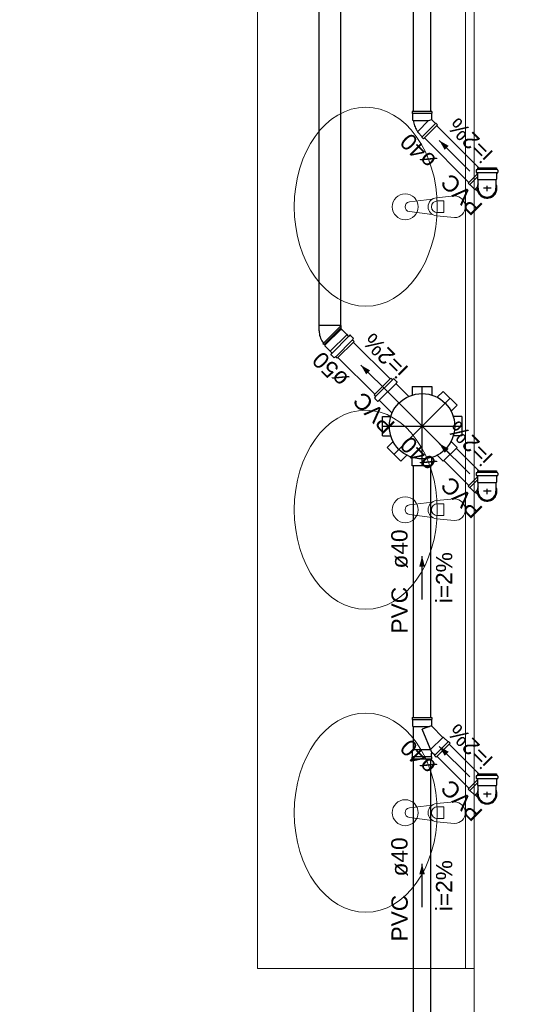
# Model space of a CAD drawing. Header units: millimetres. Extents: x -27714 to -5776, y 5810 to 9208.
# Tile 30 of 256: x -25609.32 to -25604.6, y 7019.57 to 7028.67. Entities that reach past the tile are written whole.
import ezdxf

# ---------------------------------------------------------------- set-up
doc = ezdxf.new("R2010")
doc.units = ezdxf.units.MM
doc.linetypes.add('DASHDOT', pattern=[2.54, 1.27, -0.635, 0, -0.635])
for name, color, linetype in [('HIDRO', 5, 'Continuous'), ('Simbolos', 5, 'Continuous'), ('Simbolos_int', 2, 'Continuous'), ('TEXTO', 7, 'Continuous'), ('TEXTO @ 100', 7, 'Continuous'), ('TEXTO @ 200', 7, 'Continuous'), ('TEXTO @ 25', 7, 'Continuous'), ('TQ-Sentido conduto', 9, 'Continuous')]:
    doc.layers.add(name, color=color, linetype=linetype)
doc.layers.add('TQ-Condutos', color=3, linetype='Continuous', lineweight=30)
doc.layers.add('TQ-Textos conduto', color=7, linetype='Continuous', lineweight=25)
doc.styles.add('Arial', font='arial.ttf')

# ---------------------------------------------------------------- blocks, each defined once
blk = doc.blocks.new('SIMBOLO NOMENCLATURA')
at = {"linetype": 'Continuous'}
blk.add_circle((-30, 0), 30, dxfattribs=at)
blk = doc.blocks.new('*U147')
at = {"layer": 'TEXTO @ 100', "linetype": 'Continuous', "xscale": 20, "yscale": 20, "zscale": 20}
blk.add_blockref('SIMBOLO NOMENCLATURA', (-25314.2283, 7009.9176), dxfattribs=at)
at = {"layer": 'TEXTO @ 200', "linetype": 'Continuous', "xscale": 40, "yscale": 40, "zscale": 40}
blk.add_blockref('SIMBOLO NOMENCLATURA', (-25314.2283, 7009.9176), dxfattribs=at)
at = {"layer": 'TEXTO @ 25', "linetype": 'Continuous', "xscale": 5, "yscale": 5, "zscale": 5}
blk.add_blockref('SIMBOLO NOMENCLATURA', (-25314.2283, 7009.9176), dxfattribs=at)
blk = doc.blocks.new('*U151')
at = {"layer": 'TEXTO @ 100', "linetype": 'Continuous', "xscale": 20, "yscale": 20, "zscale": 20}
blk.add_blockref('SIMBOLO NOMENCLATURA', (-25312.5642, 7079.2502), dxfattribs=at)
at = {"layer": 'TEXTO @ 200', "linetype": 'Continuous', "xscale": 40, "yscale": 40, "zscale": 40}
blk.add_blockref('SIMBOLO NOMENCLATURA', (-25312.5642, 7079.2502), dxfattribs=at)
at = {"layer": 'TEXTO @ 25', "linetype": 'Continuous', "xscale": 5, "yscale": 5, "zscale": 5}
blk.add_blockref('SIMBOLO NOMENCLATURA', (-25312.5642, 7079.2502), dxfattribs=at)
blk = doc.blocks.new('*U155')
at = {"layer": 'TEXTO @ 200', "linetype": 'Continuous', "xscale": 40, "yscale": 40, "zscale": 40}
blk.add_blockref('SIMBOLO NOMENCLATURA', (-23654.5269, 7584.9791), dxfattribs=at)
blk = doc.blocks.new('*U159')
at = {"layer": 'TEXTO @ 200', "linetype": 'Continuous', "xscale": 40, "yscale": 40, "zscale": 40}
blk.add_blockref('SIMBOLO NOMENCLATURA', (-23783.0676, 7189.4887), dxfattribs=at)

msp = doc.modelspace()

# ---------------------------------------------------------------- hatches: boundary and pattern name
at = {"layer": 'TQ-Sentido conduto', "linetype": 'Continuous'}
for points in [[(-25605.4511, 7027.5568), (-25605.4011, 7027.4702), (-25605.3645, 7027.5068)], [(-25606.1754, 7025.481), (-25606.1254, 7025.3944), (-25606.0888, 7025.431)], [(-25605.4511, 7024.7568), (-25605.4011, 7024.6702), (-25605.3645, 7024.7068)], [(-25605.6097, 7023.7153), (-25605.6356, 7023.6188), (-25605.5838, 7023.6188)], [(-25605.4511, 7021.9568), (-25605.4011, 7021.8702), (-25605.3645, 7021.9068)], [(-25605.6097, 7020.8696), (-25605.6356, 7020.773), (-25605.5838, 7020.773)]]:
    msp.add_hatch(color=256, dxfattribs=at).paths.add_polyline_path(points)

# ---------------------------------------------------------------- linework, layer by layer
at = {"color": 7, "linetype": 'Continuous', "lineweight": 0}
for p, q in [((-25607.1297, 7019.9038), (-25607.1297, 7034.3438)), ((-25605.2097, 7019.9038), (-25605.2097, 7034.3438)), ((-25605.1297, 7019.9038), (-25605.1297, 7034.3438)), ((-25607.1297, 7019.9038), (-25605.1297, 7019.9038))]:
    msp.add_line(p, q, dxfattribs=at)
at = {"color": 83, "linetype": 'Continuous', "lineweight": 0}
msp.add_lwpolyline([(-25618.0297, 7034.3438), (-25618.0297, 7013.5438), (-25605.1297, 7013.5438), (-25605.1297, 7034.3438)], close=True, dxfattribs=at)
at = {"color": 7, "linetype": 'Continuous', "lineweight": 0}
msp.add_lwpolyline([(-25605.1297, 7034.3038), (-25605.1297, 7013.5438)], dxfattribs=at)
msp.add_arc((-25612.0297, 7031.2235), 3.2, 270, 0, dxfattribs=at)
at = {"layer": 'HIDRO', "linetype": 'Continuous', "lineweight": 0}
for p, q in [((-25605.7273, 7026.9882), (-25605.5156, 7027.0147)), ((-25605.4775, 7027.0278), (-25605.3097, 7027.0438)), ((-25605.4093, 7026.9982), (-25605.4688, 7026.9982)), ((-25605.4093, 7026.8894), (-25605.4093, 7026.9982)), ((-25605.5156, 7026.8729), (-25605.7273, 7026.8994)), ((-25605.4688, 7026.8894), (-25605.4093, 7026.8894)), ((-25605.3097, 7026.8438), (-25605.4775, 7026.8598)), ((-25605.4775, 7024.2278), (-25605.3097, 7024.2438)), ((-25605.7273, 7024.1882), (-25605.5156, 7024.2147)), ((-25605.4093, 7024.1982), (-25605.4688, 7024.1982)), ((-25605.4093, 7024.0894), (-25605.4093, 7024.1982)), ((-25605.5156, 7024.0729), (-25605.7273, 7024.0994)), ((-25605.3097, 7024.0438), (-25605.4775, 7024.0598)), ((-25605.4688, 7024.0894), (-25605.4093, 7024.0894)), ((-25605.7273, 7021.3882), (-25605.5156, 7021.4147)), ((-25605.4775, 7021.4278), (-25605.3097, 7021.4438)), ((-25605.4093, 7021.3982), (-25605.4688, 7021.3982)), ((-25605.4093, 7021.2894), (-25605.4093, 7021.3982)), ((-25605.5156, 7021.2729), (-25605.7273, 7021.2994)), ((-25605.3097, 7021.2438), (-25605.4775, 7021.2598)), ((-25605.4688, 7021.2894), (-25605.4093, 7021.2894))]:
    msp.add_line(p, q, dxfattribs=at)
for centre in [(-25605.7653, 7026.9438), (-25605.7653, 7024.1438), (-25605.7653, 7021.3438)]:
    msp.add_circle(centre, 0.12, dxfattribs=at)
for centre, radius, start, end in [((-25605.7217, 7026.9438), 0.0447, 97.13892, 262.86108), ((-25605.4699, 7026.9438), 0.0843, 95.16961, 264.83037), ((-25605.4688, 7026.9438), 0.0544, 90, 270), ((-25605.3097, 7026.9438), 0.1, 270, 90), ((-25605.3097, 7024.1438), 0.1, 270, 90), ((-25605.7217, 7024.1438), 0.0447, 97.13892, 262.86108), ((-25605.4699, 7024.1438), 0.0843, 95.16961, 264.83037), ((-25605.4688, 7024.1438), 0.0544, 90, 270), ((-25605.4699, 7021.3438), 0.0843, 95.16961, 264.83037), ((-25605.3097, 7021.3438), 0.1, 270, 90), ((-25605.7217, 7021.3438), 0.0447, 97.13892, 262.86108), ((-25605.4688, 7021.3438), 0.0544, 90, 270)]:
    msp.add_arc(centre, radius, start, end, dxfattribs=at)
for centre in [(-25606.1297, 7026.9438), (-25606.1297, 7024.1438), (-25606.1297, 7021.3438)]:
    msp.add_ellipse(centre, major_axis=(0, -0.92), ratio=0.717391, dxfattribs=at)
at = {"layer": 'Simbolos'}
for p, q in [((-25605.5185, 7027.8254), (-25605.7009, 7027.8254)), ((-25605.7009, 7027.8254), (-25605.7009, 7027.8094)), ((-25605.7009, 7027.8094), (-25605.6969, 7027.8054)), ((-25605.6969, 7027.8054), (-25605.6969, 7027.7454)), ((-25605.5185, 7027.8094), (-25605.5225, 7027.8054)), ((-25605.5225, 7027.8054), (-25605.5225, 7027.7515)), ((-25605.5185, 7027.8254), (-25605.5185, 7027.8094)), ((-25605.6969, 7027.7454), (-25605.6921, 7027.7406)), ((-25605.4674, 7027.7021), (-25605.5964, 7027.5731)), ((-25605.4844, 7027.7134), (-25605.5225, 7027.7515)), ((-25605.4788, 7027.7134), (-25605.4844, 7027.7134)), ((-25605.4674, 7027.7021), (-25605.4788, 7027.7134)), ((-25605.6502, 7027.6325), (-25605.6502, 7027.6393)), ((-25605.6077, 7027.5901), (-25605.6502, 7027.6325)), ((-25605.6077, 7027.5844), (-25605.6077, 7027.5901)), ((-25605.5964, 7027.5731), (-25605.6077, 7027.5844)), ((-25605.1845, 7027.1612), (-25605.0979, 7027.2478)), ((-25605.1099, 7027.2816), (-25605.1099, 7027.2625)), ((-25605.1069, 7027.2855), (-25605.1009, 7027.2872)), ((-25605.1063, 7027.2586), (-25605.1015, 7027.2581)), ((-25605.0979, 7027.3034), (-25604.9215, 7027.3034)), ((-25605.0979, 7027.3034), (-25605.0979, 7027.291)), ((-25605.0979, 7027.2541), (-25605.0979, 7027.1974)), ((-25604.9215, 7027.3034), (-25604.9215, 7027.291)), ((-25604.9215, 7027.2541), (-25604.9215, 7027.1974)), ((-25604.9125, 7027.2855), (-25604.9185, 7027.2872)), ((-25604.9131, 7027.2586), (-25604.9179, 7027.2581)), ((-25604.9095, 7027.2816), (-25604.9095, 7027.2625)), ((-25605.1845, 7027.1612), (-25605.1732, 7027.1499)), ((-25605.1732, 7027.1499), (-25605.1675, 7027.1499)), ((-25605.1675, 7027.1499), (-25605.1251, 7027.1075)), ((-25605.0979, 7027.1974), (-25605.0921, 7027.1916)), ((-25605.0921, 7027.1544), (-25605.0921, 7027.1916)), ((-25605.0921, 7027.1154), (-25605.0921, 7027.1544)), ((-25604.9215, 7027.1974), (-25604.9273, 7027.1916)), ((-25604.9273, 7027.1544), (-25604.9273, 7027.1916)), ((-25604.9273, 7027.1154), (-25604.9273, 7027.1544)), ((-25605.1251, 7027.1075), (-25605.1182, 7027.1075)), ((-25605.0956, 7027.0848), (-25605.1182, 7027.1075)), ((-25606.5596, 7025.7965), (-25606.5596, 7025.8463)), ((-25606.3568, 7025.814), (-25606.3568, 7025.8463)), ((-25606.3508, 7025.81), (-25606.3528, 7025.81)), ((-25606.3032, 7025.7625), (-25606.3508, 7025.81)), ((-25606.3925, 7025.5434), (-25606.2378, 7025.6982)), ((-25606.3021, 7025.7625), (-25606.3032, 7025.7625)), ((-25606.2889, 7025.7493), (-25606.3021, 7025.7625)), ((-25606.2754, 7025.7558), (-25606.2835, 7025.749)), ((-25606.2452, 7025.7308), (-25606.27, 7025.7555)), ((-25606.2445, 7025.7259), (-25606.2507, 7025.7153)), ((-25606.2378, 7025.6982), (-25606.2501, 7025.7105)), ((-25606.5207, 7025.683), (-25606.5246, 7025.6784)), ((-25606.5163, 7025.6701), (-25606.5246, 7025.6784)), ((-25606.5117, 7025.674), (-25606.5163, 7025.6701)), ((-25606.5043, 7025.6666), (-25606.5117, 7025.674)), ((-25606.5043, 7025.6564), (-25606.5043, 7025.6666)), ((-25606.4568, 7025.6089), (-25606.5043, 7025.6564)), ((-25606.4568, 7025.6078), (-25606.4568, 7025.6089)), ((-25606.4436, 7025.5945), (-25606.4568, 7025.6078)), ((-25606.4501, 7025.5811), (-25606.4433, 7025.5891)), ((-25606.4251, 7025.5509), (-25606.4499, 7025.5757)), ((-25606.4203, 7025.5502), (-25606.4096, 7025.5564)), ((-25606.3925, 7025.5434), (-25606.4048, 7025.5557)), ((-25606.0533, 7025.2043), (-25605.8986, 7025.359)), ((-25605.8986, 7025.359), (-25605.8863, 7025.3467)), ((-25605.8709, 7025.3522), (-25605.8815, 7025.3461)), ((-25605.866, 7025.3516), (-25605.8412, 7025.3268)), ((-25605.841, 7025.3214), (-25605.8478, 7025.3133)), ((-25605.8475, 7025.3079), (-25605.7314, 7025.1918)), ((-25605.6997, 7025.2814), (-25605.6997, 7025.2037)), ((-25605.6997, 7025.2814), (-25605.5197, 7025.2814)), ((-25605.5197, 7025.2814), (-25605.5197, 7025.2037)), ((-25605.4145, 7025.2378), (-25605.4695, 7025.1829)), ((-25605.4145, 7025.2378), (-25605.2873, 7025.1105)), ((-25606.0533, 7025.2043), (-25606.041, 7025.192)), ((-25606.0466, 7025.1765), (-25606.0404, 7025.1872)), ((-25606.0459, 7025.1717), (-25606.0211, 7025.1469)), ((-25606.0157, 7025.1467), (-25606.0076, 7025.1535)), ((-25606.0022, 7025.1532), (-25605.8861, 7025.0371)), ((-25605.2873, 7025.1105), (-25605.3422, 7025.0556)), ((-25605.9757, 7025.0054), (-25605.898, 7025.0054)), ((-25605.9757, 7024.8254), (-25605.9757, 7025.0054)), ((-25605.2437, 7025.0054), (-25605.3214, 7025.0054)), ((-25605.2437, 7025.0054), (-25605.2437, 7024.8254)), ((-25605.9757, 7024.8254), (-25605.898, 7024.8254)), ((-25605.2437, 7024.8254), (-25605.3214, 7024.8254)), ((-25605.9321, 7024.7202), (-25605.8772, 7024.7752)), ((-25605.8049, 7024.5929), (-25605.9321, 7024.7202)), ((-25605.2873, 7024.7202), (-25605.4145, 7024.5929)), ((-25605.2873, 7024.7202), (-25605.3422, 7024.7752)), ((-25605.8049, 7024.5929), (-25605.7499, 7024.6479)), ((-25605.6997, 7024.5494), (-25605.6997, 7024.6271)), ((-25605.5197, 7024.5494), (-25605.5197, 7024.6271)), ((-25605.4145, 7024.5929), (-25605.4695, 7024.6479)), ((-25605.5197, 7024.5494), (-25605.6997, 7024.5494)), ((-25605.1845, 7024.3612), (-25605.0979, 7024.4478)), ((-25605.1099, 7024.4816), (-25605.1099, 7024.4625)), ((-25605.1069, 7024.4855), (-25605.1009, 7024.4872)), ((-25605.1063, 7024.4586), (-25605.1015, 7024.4581)), ((-25605.0979, 7024.5034), (-25604.9215, 7024.5034)), ((-25605.0979, 7024.5034), (-25605.0979, 7024.491)), ((-25605.0979, 7024.4541), (-25605.0979, 7024.3974)), ((-25604.9215, 7024.5034), (-25604.9215, 7024.491)), ((-25604.9215, 7024.4541), (-25604.9215, 7024.3974)), ((-25604.9125, 7024.4855), (-25604.9185, 7024.4872)), ((-25604.9131, 7024.4586), (-25604.9179, 7024.4581)), ((-25604.9095, 7024.4816), (-25604.9095, 7024.4625)), ((-25605.1845, 7024.3612), (-25605.1732, 7024.3499)), ((-25605.1732, 7024.3499), (-25605.1675, 7024.3499)), ((-25605.1675, 7024.3499), (-25605.1251, 7024.3075)), ((-25605.0979, 7024.3974), (-25605.0921, 7024.3916)), ((-25605.0921, 7024.3544), (-25605.0921, 7024.3916)), ((-25605.0921, 7024.3154), (-25605.0921, 7024.3544)), ((-25604.9215, 7024.3974), (-25604.9273, 7024.3916)), ((-25604.9273, 7024.3544), (-25604.9273, 7024.3916)), ((-25604.9273, 7024.3154), (-25604.9273, 7024.3544)), ((-25605.1251, 7024.3075), (-25605.1182, 7024.3075)), ((-25605.0956, 7024.2848), (-25605.1182, 7024.3075)), ((-25605.7009, 7022.2238), (-25605.5185, 7022.2238)), ((-25605.7009, 7022.2238), (-25605.7009, 7022.2078)), ((-25605.7009, 7022.2078), (-25605.6969, 7022.2038)), ((-25605.6969, 7022.2038), (-25605.6969, 7022.1438)), ((-25605.6969, 7022.1438), (-25605.6921, 7022.139)), ((-25605.5185, 7022.2078), (-25605.5225, 7022.2038)), ((-25605.5225, 7022.2038), (-25605.5225, 7022.148)), ((-25605.418, 7022.0402), (-25605.5201, 7022.1424)), ((-25605.5185, 7022.2238), (-25605.5185, 7022.2078)), ((-25605.6921, 7022.139), (-25605.6921, 7021.9266)), ((-25605.3518, 7021.9864), (-25605.4807, 7021.8575)), ((-25605.4112, 7022.0402), (-25605.418, 7022.0402)), ((-25605.3687, 7021.9977), (-25605.4112, 7022.0402)), ((-25605.3631, 7021.9977), (-25605.3687, 7021.9977)), ((-25605.3518, 7021.9864), (-25605.3631, 7021.9977)), ((-25605.6969, 7021.9218), (-25605.6921, 7021.9266)), ((-25605.6969, 7021.8618), (-25605.6969, 7021.9218)), ((-25605.5225, 7021.8618), (-25605.5225, 7021.8952)), ((-25605.4921, 7021.8744), (-25605.5157, 7021.898)), ((-25605.4921, 7021.8688), (-25605.4921, 7021.8744)), ((-25605.7009, 7021.8578), (-25605.6969, 7021.8618)), ((-25605.7009, 7021.8418), (-25605.7009, 7021.8578)), ((-25605.7009, 7021.8418), (-25605.5185, 7021.8418)), ((-25605.5185, 7021.8578), (-25605.5225, 7021.8618)), ((-25605.5185, 7021.8418), (-25605.5185, 7021.8578)), ((-25605.4807, 7021.8575), (-25605.4921, 7021.8688)), ((-25605.0979, 7021.7034), (-25604.9215, 7021.7034)), ((-25605.0979, 7021.7034), (-25605.0979, 7021.691)), ((-25604.9215, 7021.7034), (-25604.9215, 7021.691)), ((-25605.1845, 7021.5612), (-25605.0979, 7021.6478)), ((-25605.1099, 7021.6816), (-25605.1099, 7021.6625)), ((-25605.1069, 7021.6855), (-25605.1009, 7021.6872)), ((-25605.1063, 7021.6586), (-25605.1015, 7021.6581)), ((-25605.0979, 7021.6541), (-25605.0979, 7021.5974)), ((-25605.0979, 7021.5974), (-25605.0921, 7021.5916)), ((-25604.9215, 7021.5974), (-25604.9273, 7021.5916)), ((-25604.9215, 7021.6541), (-25604.9215, 7021.5974)), ((-25604.9125, 7021.6855), (-25604.9185, 7021.6872)), ((-25604.9131, 7021.6586), (-25604.9179, 7021.6581)), ((-25604.9095, 7021.6816), (-25604.9095, 7021.6625)), ((-25605.1845, 7021.5612), (-25605.1732, 7021.5499)), ((-25605.1732, 7021.5499), (-25605.1675, 7021.5499)), ((-25605.1675, 7021.5499), (-25605.1251, 7021.5075)), ((-25605.1251, 7021.5075), (-25605.1182, 7021.5075)), ((-25605.0956, 7021.4848), (-25605.1182, 7021.5075)), ((-25605.0921, 7021.5544), (-25605.0921, 7021.5916)), ((-25605.0921, 7021.5154), (-25605.0921, 7021.5544)), ((-25604.9273, 7021.5544), (-25604.9273, 7021.5916)), ((-25604.9273, 7021.5154), (-25604.9273, 7021.5544))]:
    msp.add_line(p, q, dxfattribs=at)
for points in [[(-25605.6921, 7027.7406), (-25605.6899, 7027.7285), (-25605.687, 7027.7165), (-25605.6835, 7027.7048), (-25605.6794, 7027.6932), (-25605.6747, 7027.6818), (-25605.6694, 7027.6707), (-25605.6636, 7027.6599), (-25605.6571, 7027.6494), (-25605.6502, 7027.6393)], [(-25605.1069, 7027.2855), (-25605.1075, 7027.2853), (-25605.108, 7027.285), (-25605.1085, 7027.2847), (-25605.1089, 7027.2843), (-25605.1092, 7027.2838), (-25605.1095, 7027.2833), (-25605.1097, 7027.2828), (-25605.1099, 7027.2822), (-25605.1099, 7027.2816)], [(-25605.1099, 7027.2625), (-25605.1098, 7027.2618), (-25605.1097, 7027.2612), (-25605.1094, 7027.2606), (-25605.1091, 7027.26), (-25605.1086, 7027.2596), (-25605.1081, 7027.2592), (-25605.1075, 7027.2588), (-25605.1069, 7027.2586), (-25605.1063, 7027.2585)], [(-25605.0979, 7027.2541), (-25605.098, 7027.2548), (-25605.0981, 7027.2554), (-25605.0984, 7027.256), (-25605.0988, 7027.2566), (-25605.0992, 7027.2571), (-25605.0997, 7027.2575), (-25605.1003, 7027.2578), (-25605.1009, 7027.258), (-25605.1016, 7027.2581)], [(-25605.1009, 7027.2871), (-25605.1003, 7027.2873), (-25605.0998, 7027.2876), (-25605.0993, 7027.2879), (-25605.0989, 7027.2883), (-25605.0986, 7027.2888), (-25605.0983, 7027.2893), (-25605.0981, 7027.2898), (-25605.098, 7027.2904), (-25605.0979, 7027.291)], [(-25604.9215, 7027.291), (-25604.9215, 7027.2904), (-25604.9213, 7027.2898), (-25604.9211, 7027.2893), (-25604.9208, 7027.2888), (-25604.9205, 7027.2883), (-25604.9201, 7027.2879), (-25604.9196, 7027.2876), (-25604.9191, 7027.2873), (-25604.9185, 7027.2871)], [(-25604.9179, 7027.2581), (-25604.9185, 7027.258), (-25604.9191, 7027.2578), (-25604.9197, 7027.2575), (-25604.9202, 7027.2571), (-25604.9207, 7027.2566), (-25604.921, 7027.256), (-25604.9213, 7027.2554), (-25604.9214, 7027.2548), (-25604.9215, 7027.2541)], [(-25604.9132, 7027.2585), (-25604.9125, 7027.2586), (-25604.9119, 7027.2588), (-25604.9113, 7027.2592), (-25604.9108, 7027.2596), (-25604.9104, 7027.26), (-25604.91, 7027.2606), (-25604.9097, 7027.2612), (-25604.9096, 7027.2618), (-25604.9095, 7027.2625)], [(-25604.9095, 7027.2816), (-25604.9096, 7027.2822), (-25604.9097, 7027.2828), (-25604.9099, 7027.2833), (-25604.9102, 7027.2838), (-25604.9105, 7027.2843), (-25604.9109, 7027.2847), (-25604.9114, 7027.285), (-25604.9119, 7027.2853), (-25604.9125, 7027.2855)], [(-25605.0921, 7027.1154), (-25605.0908, 7027.1011), (-25605.0871, 7027.0872), (-25605.081, 7027.0742), (-25605.0728, 7027.0625), (-25605.0626, 7027.0523), (-25605.0509, 7027.0441), (-25605.0379, 7027.038), (-25605.024, 7027.0343), (-25605.0097, 7027.033), (-25604.9954, 7027.0343), (-25604.9815, 7027.038), (-25604.9685, 7027.0441), (-25604.9568, 7027.0523), (-25604.9466, 7027.0625), (-25604.9384, 7027.0742), (-25604.9323, 7027.0872), (-25604.9286, 7027.1011), (-25604.9274, 7027.1154)], [(-25606.5597, 7025.7965), (-25606.5591, 7025.783), (-25606.5575, 7025.7695), (-25606.555, 7025.7562), (-25606.5515, 7025.743), (-25606.5471, 7025.7302), (-25606.5418, 7025.7177), (-25606.5356, 7025.7057), (-25606.5286, 7025.6941), (-25606.5208, 7025.683)], [(-25606.3568, 7025.814), (-25606.3568, 7025.8133), (-25606.3566, 7025.8126), (-25606.3563, 7025.812), (-25606.3559, 7025.8114), (-25606.3554, 7025.8109), (-25606.3548, 7025.8105), (-25606.3542, 7025.8102), (-25606.3535, 7025.8101), (-25606.3528, 7025.81)], [(-25606.2889, 7025.7493), (-25606.2884, 7025.7488), (-25606.2878, 7025.7485), (-25606.2872, 7025.7483), (-25606.2865, 7025.7481), (-25606.2859, 7025.7481), (-25606.2852, 7025.7482), (-25606.2846, 7025.7484), (-25606.284, 7025.7486), (-25606.2835, 7025.749)], [(-25606.27, 7025.7555), (-25606.2705, 7025.756), (-25606.271, 7025.7563), (-25606.2717, 7025.7565), (-25606.2723, 7025.7567), (-25606.273, 7025.7567), (-25606.2736, 7025.7566), (-25606.2742, 7025.7564), (-25606.2748, 7025.7562), (-25606.2754, 7025.7558)], [(-25606.2507, 7025.7153), (-25606.251, 7025.7148), (-25606.2511, 7025.7142), (-25606.2512, 7025.7136), (-25606.2512, 7025.7131), (-25606.2512, 7025.7125), (-25606.251, 7025.7119), (-25606.2508, 7025.7114), (-25606.2504, 7025.7109), (-25606.2501, 7025.7105)], [(-25606.2446, 7025.7259), (-25606.2443, 7025.7265), (-25606.2441, 7025.727), (-25606.244, 7025.7276), (-25606.244, 7025.7282), (-25606.2441, 7025.7287), (-25606.2443, 7025.7293), (-25606.2445, 7025.7298), (-25606.2448, 7025.7303), (-25606.2452, 7025.7308)], [(-25606.4501, 7025.5811), (-25606.4505, 7025.5805), (-25606.4508, 7025.5799), (-25606.451, 7025.5793), (-25606.451, 7025.5786), (-25606.451, 7025.578), (-25606.4509, 7025.5773), (-25606.4506, 7025.5767), (-25606.4503, 7025.5762), (-25606.4499, 7025.5757)], [(-25606.4433, 7025.5891), (-25606.443, 7025.5897), (-25606.4427, 7025.5903), (-25606.4425, 7025.5909), (-25606.4424, 7025.5916), (-25606.4424, 7025.5922), (-25606.4426, 7025.5929), (-25606.4428, 7025.5935), (-25606.4432, 7025.594), (-25606.4436, 7025.5945)], [(-25606.4251, 7025.5509), (-25606.4246, 7025.5505), (-25606.4242, 7025.5502), (-25606.4236, 7025.5499), (-25606.4231, 7025.5498), (-25606.4225, 7025.5497), (-25606.4219, 7025.5497), (-25606.4213, 7025.5498), (-25606.4208, 7025.55), (-25606.4203, 7025.5502)], [(-25606.4048, 7025.5557), (-25606.4052, 7025.5561), (-25606.4057, 7025.5564), (-25606.4062, 7025.5567), (-25606.4068, 7025.5568), (-25606.4074, 7025.5569), (-25606.408, 7025.5569), (-25606.4085, 7025.5568), (-25606.4091, 7025.5566), (-25606.4096, 7025.5564)], [(-25605.8863, 7025.3467), (-25605.8859, 7025.3463), (-25605.8854, 7025.346), (-25605.8849, 7025.3458), (-25605.8843, 7025.3456), (-25605.8837, 7025.3456), (-25605.8832, 7025.3456), (-25605.8826, 7025.3457), (-25605.882, 7025.3458), (-25605.8815, 7025.3461)], [(-25605.866, 7025.3516), (-25605.8665, 7025.352), (-25605.867, 7025.3523), (-25605.8675, 7025.3525), (-25605.868, 7025.3527), (-25605.8686, 7025.3528), (-25605.8692, 7025.3527), (-25605.8698, 7025.3527), (-25605.8703, 7025.3525), (-25605.8708, 7025.3522)], [(-25605.8478, 7025.3133), (-25605.8481, 7025.3128), (-25605.8484, 7025.3122), (-25605.8486, 7025.3116), (-25605.8487, 7025.3109), (-25605.8487, 7025.3102), (-25605.8485, 7025.3096), (-25605.8483, 7025.309), (-25605.8479, 7025.3084), (-25605.8475, 7025.3079)], [(-25605.841, 7025.3214), (-25605.8406, 7025.3219), (-25605.8403, 7025.3225), (-25605.8402, 7025.3232), (-25605.8401, 7025.3238), (-25605.8401, 7025.3245), (-25605.8402, 7025.3251), (-25605.8405, 7025.3257), (-25605.8408, 7025.3263), (-25605.8412, 7025.3268)], [(-25606.0465, 7025.1765), (-25606.0468, 7025.176), (-25606.047, 7025.1755), (-25606.0471, 7025.1749), (-25606.0471, 7025.1743), (-25606.047, 7025.1737), (-25606.0468, 7025.1732), (-25606.0466, 7025.1726), (-25606.0463, 7025.1721), (-25606.0459, 7025.1717)], [(-25606.0404, 7025.1872), (-25606.0402, 7025.1877), (-25606.04, 7025.1883), (-25606.0399, 7025.1888), (-25606.0399, 7025.1894), (-25606.04, 7025.19), (-25606.0401, 7025.1905), (-25606.0404, 7025.1911), (-25606.0407, 7025.1916), (-25606.041, 7025.192)], [(-25606.0211, 7025.1469), (-25606.0206, 7025.1465), (-25606.0201, 7025.1462), (-25606.0194, 7025.1459), (-25606.0188, 7025.1458), (-25606.0181, 7025.1458), (-25606.0175, 7025.1458), (-25606.0169, 7025.146), (-25606.0163, 7025.1463), (-25606.0157, 7025.1467)], [(-25606.0022, 7025.1532), (-25606.0027, 7025.1536), (-25606.0033, 7025.154), (-25606.0039, 7025.1542), (-25606.0046, 7025.1543), (-25606.0052, 7025.1544), (-25606.0059, 7025.1543), (-25606.0065, 7025.1541), (-25606.0071, 7025.1538), (-25606.0076, 7025.1534)], [(-25605.1069, 7024.4855), (-25605.1075, 7024.4853), (-25605.108, 7024.485), (-25605.1085, 7024.4847), (-25605.1089, 7024.4843), (-25605.1092, 7024.4838), (-25605.1095, 7024.4833), (-25605.1097, 7024.4828), (-25605.1099, 7024.4822), (-25605.1099, 7024.4816)], [(-25605.1099, 7024.4625), (-25605.1098, 7024.4618), (-25605.1097, 7024.4612), (-25605.1094, 7024.4606), (-25605.1091, 7024.46), (-25605.1086, 7024.4596), (-25605.1081, 7024.4592), (-25605.1075, 7024.4588), (-25605.1069, 7024.4586), (-25605.1063, 7024.4585)], [(-25605.0979, 7024.4541), (-25605.098, 7024.4548), (-25605.0981, 7024.4554), (-25605.0984, 7024.456), (-25605.0988, 7024.4566), (-25605.0992, 7024.4571), (-25605.0997, 7024.4575), (-25605.1003, 7024.4578), (-25605.1009, 7024.458), (-25605.1016, 7024.4581)], [(-25605.1009, 7024.4871), (-25605.1003, 7024.4873), (-25605.0998, 7024.4876), (-25605.0993, 7024.4879), (-25605.0989, 7024.4883), (-25605.0986, 7024.4888), (-25605.0983, 7024.4893), (-25605.0981, 7024.4898), (-25605.098, 7024.4904), (-25605.0979, 7024.491)], [(-25604.9215, 7024.491), (-25604.9215, 7024.4904), (-25604.9213, 7024.4898), (-25604.9211, 7024.4893), (-25604.9208, 7024.4888), (-25604.9205, 7024.4883), (-25604.9201, 7024.4879), (-25604.9196, 7024.4876), (-25604.9191, 7024.4873), (-25604.9185, 7024.4871)], [(-25604.9179, 7024.4581), (-25604.9185, 7024.458), (-25604.9191, 7024.4578), (-25604.9197, 7024.4575), (-25604.9202, 7024.4571), (-25604.9207, 7024.4566), (-25604.921, 7024.456), (-25604.9213, 7024.4554), (-25604.9214, 7024.4548), (-25604.9215, 7024.4541)], [(-25604.9132, 7024.4585), (-25604.9125, 7024.4586), (-25604.9119, 7024.4588), (-25604.9113, 7024.4592), (-25604.9108, 7024.4596), (-25604.9104, 7024.46), (-25604.91, 7024.4606), (-25604.9097, 7024.4612), (-25604.9096, 7024.4618), (-25604.9095, 7024.4625)], [(-25604.9095, 7024.4816), (-25604.9096, 7024.4822), (-25604.9097, 7024.4828), (-25604.9099, 7024.4833), (-25604.9102, 7024.4838), (-25604.9105, 7024.4843), (-25604.9109, 7024.4847), (-25604.9114, 7024.485), (-25604.9119, 7024.4853), (-25604.9125, 7024.4855)], [(-25605.0921, 7024.3154), (-25605.0908, 7024.3011), (-25605.0871, 7024.2872), (-25605.081, 7024.2742), (-25605.0728, 7024.2625), (-25605.0626, 7024.2523), (-25605.0509, 7024.2441), (-25605.0379, 7024.238), (-25605.024, 7024.2343), (-25605.0097, 7024.233), (-25604.9954, 7024.2343), (-25604.9815, 7024.238), (-25604.9685, 7024.2441), (-25604.9568, 7024.2523), (-25604.9466, 7024.2625), (-25604.9384, 7024.2742), (-25604.9323, 7024.2872), (-25604.9286, 7024.3011), (-25604.9274, 7024.3154)], [(-25605.5225, 7022.148), (-25605.5225, 7022.1473), (-25605.5224, 7022.1466), (-25605.5222, 7022.146), (-25605.522, 7022.1453), (-25605.5218, 7022.1446), (-25605.5214, 7022.144), (-25605.5211, 7022.1434), (-25605.5206, 7022.1429), (-25605.5202, 7022.1424)], [(-25605.5157, 7021.8981), (-25605.5161, 7021.8984), (-25605.5165, 7021.8987), (-25605.517, 7021.8989), (-25605.5175, 7021.8991), (-25605.518, 7021.8992), (-25605.5185, 7021.8992), (-25605.519, 7021.8992), (-25605.5195, 7021.8991), (-25605.52, 7021.8989), (-25605.5205, 7021.8987), (-25605.5209, 7021.8984), (-25605.5213, 7021.8981), (-25605.5217, 7021.8977), (-25605.522, 7021.8972), (-25605.5222, 7021.8968), (-25605.5224, 7021.8963), (-25605.5225, 7021.8957), (-25605.5225, 7021.8952)], [(-25605.1009, 7021.6871), (-25605.1003, 7021.6873), (-25605.0998, 7021.6876), (-25605.0993, 7021.6879), (-25605.0989, 7021.6883), (-25605.0986, 7021.6888), (-25605.0983, 7021.6893), (-25605.0981, 7021.6898), (-25605.098, 7021.6904), (-25605.0979, 7021.691)], [(-25604.9215, 7021.691), (-25604.9215, 7021.6904), (-25604.9213, 7021.6898), (-25604.9211, 7021.6893), (-25604.9208, 7021.6888), (-25604.9205, 7021.6883), (-25604.9201, 7021.6879), (-25604.9196, 7021.6876), (-25604.9191, 7021.6873), (-25604.9185, 7021.6871)], [(-25605.1069, 7021.6855), (-25605.1075, 7021.6853), (-25605.108, 7021.685), (-25605.1085, 7021.6847), (-25605.1089, 7021.6843), (-25605.1092, 7021.6838), (-25605.1095, 7021.6833), (-25605.1097, 7021.6828), (-25605.1099, 7021.6822), (-25605.1099, 7021.6816)], [(-25605.1099, 7021.6625), (-25605.1098, 7021.6618), (-25605.1097, 7021.6612), (-25605.1094, 7021.6606), (-25605.1091, 7021.66), (-25605.1086, 7021.6596), (-25605.1081, 7021.6592), (-25605.1075, 7021.6588), (-25605.1069, 7021.6586), (-25605.1063, 7021.6585)], [(-25605.0979, 7021.6541), (-25605.098, 7021.6548), (-25605.0981, 7021.6554), (-25605.0984, 7021.656), (-25605.0988, 7021.6566), (-25605.0992, 7021.6571), (-25605.0997, 7021.6575), (-25605.1003, 7021.6578), (-25605.1009, 7021.658), (-25605.1016, 7021.6581)], [(-25604.9179, 7021.6581), (-25604.9185, 7021.658), (-25604.9191, 7021.6578), (-25604.9197, 7021.6575), (-25604.9202, 7021.6571), (-25604.9207, 7021.6566), (-25604.921, 7021.656), (-25604.9213, 7021.6554), (-25604.9214, 7021.6548), (-25604.9215, 7021.6541)], [(-25604.9132, 7021.6585), (-25604.9125, 7021.6586), (-25604.9119, 7021.6588), (-25604.9113, 7021.6592), (-25604.9108, 7021.6596), (-25604.9104, 7021.66), (-25604.91, 7021.6606), (-25604.9097, 7021.6612), (-25604.9096, 7021.6618), (-25604.9095, 7021.6625)], [(-25604.9095, 7021.6816), (-25604.9096, 7021.6822), (-25604.9097, 7021.6828), (-25604.9099, 7021.6833), (-25604.9102, 7021.6838), (-25604.9105, 7021.6843), (-25604.9109, 7021.6847), (-25604.9114, 7021.685), (-25604.9119, 7021.6853), (-25604.9125, 7021.6855)], [(-25605.0921, 7021.5154), (-25605.0908, 7021.5011), (-25605.0871, 7021.4872), (-25605.081, 7021.4742), (-25605.0728, 7021.4625), (-25605.0626, 7021.4523), (-25605.0509, 7021.4441), (-25605.0379, 7021.438), (-25605.024, 7021.4343), (-25605.0097, 7021.433), (-25604.9954, 7021.4343), (-25604.9815, 7021.438), (-25604.9685, 7021.4441), (-25604.9568, 7021.4523), (-25604.9466, 7021.4625), (-25604.9384, 7021.4742), (-25604.9323, 7021.4872), (-25604.9286, 7021.5011), (-25604.9274, 7021.5154)]]:
    msp.add_lwpolyline(points, dxfattribs=at)
msp.add_circle((-25605.6097, 7024.9154), 0.302, dxfattribs=at)
at = {"layer": 'Simbolos_int'}
for p, q in [((-25605.5225, 7027.8054), (-25605.6969, 7027.8054)), ((-25605.6921, 7027.7406), (-25605.5489, 7027.7406)), ((-25605.5489, 7027.7406), (-25605.6502, 7027.6393)), ((-25605.6077, 7027.5901), (-25605.4844, 7027.7134)), ((-25605.5489, 7027.7406), (-25605.5373, 7027.7454)), ((-25605.5373, 7027.7454), (-25605.5225, 7027.7515)), ((-25604.9215, 7027.2879), (-25605.0979, 7027.2879)), ((-25604.9215, 7027.2578), (-25605.0979, 7027.2578)), ((-25605.1675, 7027.1499), (-25605.0979, 7027.2195)), ((-25604.9273, 7027.1916), (-25605.0921, 7027.1916)), ((-25605.1182, 7027.1075), (-25605.1003, 7027.1253)), ((-25604.971, 7027.1154), (-25605.0418, 7027.1154)), ((-25605.0097, 7027.0876), (-25605.0097, 7027.1368)), ((-25606.3568, 7025.8463), (-25606.5596, 7025.8463)), ((-25606.5207, 7025.683), (-25606.3574, 7025.8463)), ((-25606.5117, 7025.674), (-25606.3568, 7025.8288)), ((-25606.5043, 7025.6666), (-25606.3568, 7025.8141)), ((-25606.4568, 7025.6078), (-25606.3021, 7025.7625)), ((-25606.441, 7025.5919), (-25606.2863, 7025.7467)), ((-25606.407, 7025.5579), (-25606.2522, 7025.7126)), ((-25606.0389, 7025.1898), (-25605.8842, 7025.3445)), ((-25606.0048, 7025.1558), (-25605.8501, 7025.3105)), ((-25605.1675, 7024.3499), (-25605.0979, 7024.4195)), ((-25604.9215, 7024.4879), (-25605.0979, 7024.4879)), ((-25604.9215, 7024.4578), (-25605.0979, 7024.4578)), ((-25604.9273, 7024.3916), (-25605.0921, 7024.3916)), ((-25605.0097, 7024.2876), (-25605.0097, 7024.3368)), ((-25605.1182, 7024.3075), (-25605.1003, 7024.3253)), ((-25604.971, 7024.3154), (-25605.0418, 7024.3154)), ((-25605.6969, 7022.2038), (-25605.5225, 7022.2038)), ((-25605.5221, 7022.1454), (-25605.6097, 7022.1154)), ((-25605.6921, 7022.139), (-25605.5407, 7022.139)), ((-25605.52, 7021.8989), (-25605.6097, 7022.1154)), ((-25605.418, 7022.0402), (-25605.5315, 7021.9266)), ((-25605.3687, 7021.9977), (-25605.4921, 7021.8744)), ((-25605.6921, 7021.9266), (-25605.5315, 7021.9266)), ((-25605.6969, 7021.8618), (-25605.5225, 7021.8618)), ((-25604.9215, 7021.6879), (-25605.0979, 7021.6879)), ((-25605.1675, 7021.5499), (-25605.0979, 7021.6195)), ((-25604.9215, 7021.6578), (-25605.0979, 7021.6578)), ((-25605.1182, 7021.5075), (-25605.1003, 7021.5253)), ((-25604.9273, 7021.5916), (-25605.0921, 7021.5916)), ((-25604.971, 7021.5154), (-25605.0418, 7021.5154)), ((-25605.0097, 7021.4876), (-25605.0097, 7021.5368))]:
    msp.add_line(p, q, dxfattribs=at)
at = {"layer": 'Simbolos_int', "linetype": 'DASHDOT'}
for p, q in [((-25605.3509, 7024.6566), (-25605.976, 7025.2817)), ((-25605.6097, 7024.5494), (-25605.6097, 7025.2814)), ((-25605.8685, 7024.6566), (-25605.3509, 7025.1742)), ((-25605.9757, 7024.9154), (-25605.2437, 7024.9154))]:
    msp.add_line(p, q, dxfattribs=at)
at = {"layer": 'Simbolos_int'}
for points in [[(-25605.0921, 7027.1545), (-25605.097, 7027.1418), (-25605.1, 7027.1285), (-25605.1009, 7027.115), (-25605.0998, 7027.1014), (-25605.0968, 7027.0882), (-25605.0917, 7027.0755), (-25605.0849, 7027.0638), (-25605.0764, 7027.0532), (-25605.0664, 7027.044), (-25605.0552, 7027.0363), (-25605.0429, 7027.0305), (-25605.0299, 7027.0265), (-25605.0165, 7027.0244), (-25605.0029, 7027.0244), (-25604.9895, 7027.0265), (-25604.9765, 7027.0305), (-25604.9642, 7027.0363), (-25604.953, 7027.044), (-25604.943, 7027.0532), (-25604.9345, 7027.0638), (-25604.9277, 7027.0755), (-25604.9227, 7027.0882), (-25604.9196, 7027.1014), (-25604.9185, 7027.115), (-25604.9195, 7027.1285), (-25604.9224, 7027.1418), (-25604.9273, 7027.1545)], [(-25605.0956, 7027.0848), (-25605.0913, 7027.0747), (-25605.0859, 7027.0652), (-25605.0793, 7027.0564), (-25605.0717, 7027.0485), (-25605.0633, 7027.0416), (-25605.0541, 7027.0357), (-25605.0442, 7027.031), (-25605.0338, 7027.0274), (-25605.0231, 7027.0252), (-25605.0122, 7027.0242), (-25605.0013, 7027.0246), (-25604.9905, 7027.0262), (-25604.9799, 7027.0292), (-25604.9698, 7027.0334), (-25604.9603, 7027.0387), (-25604.9515, 7027.0452), (-25604.9435, 7027.0527), (-25604.9364, 7027.0611), (-25604.9305, 7027.0703), (-25604.9256, 7027.0801), (-25604.922, 7027.0904), (-25604.9196, 7027.1011), (-25604.9186, 7027.112), (-25604.9188, 7027.1229), (-25604.9204, 7027.1338), (-25604.9232, 7027.1443), (-25604.9273, 7027.1545)], [(-25605.0921, 7024.3545), (-25605.097, 7024.3418), (-25605.1, 7024.3285), (-25605.1009, 7024.315), (-25605.0998, 7024.3014), (-25605.0968, 7024.2882), (-25605.0917, 7024.2755), (-25605.0849, 7024.2638), (-25605.0764, 7024.2532), (-25605.0664, 7024.244), (-25605.0552, 7024.2363), (-25605.0429, 7024.2305), (-25605.0299, 7024.2265), (-25605.0165, 7024.2244), (-25605.0029, 7024.2244), (-25604.9895, 7024.2265), (-25604.9765, 7024.2305), (-25604.9642, 7024.2363), (-25604.953, 7024.244), (-25604.943, 7024.2532), (-25604.9345, 7024.2638), (-25604.9277, 7024.2755), (-25604.9227, 7024.2882), (-25604.9196, 7024.3014), (-25604.9185, 7024.315), (-25604.9195, 7024.3285), (-25604.9224, 7024.3418), (-25604.9273, 7024.3545)], [(-25605.0956, 7024.2848), (-25605.0913, 7024.2747), (-25605.0859, 7024.2652), (-25605.0793, 7024.2564), (-25605.0717, 7024.2485), (-25605.0633, 7024.2416), (-25605.0541, 7024.2357), (-25605.0442, 7024.231), (-25605.0338, 7024.2274), (-25605.0231, 7024.2252), (-25605.0122, 7024.2242), (-25605.0013, 7024.2246), (-25604.9905, 7024.2262), (-25604.9799, 7024.2292), (-25604.9698, 7024.2334), (-25604.9603, 7024.2387), (-25604.9515, 7024.2452), (-25604.9435, 7024.2527), (-25604.9364, 7024.2611), (-25604.9305, 7024.2703), (-25604.9256, 7024.2801), (-25604.922, 7024.2904), (-25604.9196, 7024.3011), (-25604.9186, 7024.312), (-25604.9188, 7024.3229), (-25604.9204, 7024.3338), (-25604.9232, 7024.3443), (-25604.9273, 7024.3545)], [(-25605.0921, 7021.5545), (-25605.097, 7021.5418), (-25605.1, 7021.5285), (-25605.1009, 7021.515), (-25605.0998, 7021.5014), (-25605.0968, 7021.4882), (-25605.0917, 7021.4755), (-25605.0849, 7021.4638), (-25605.0764, 7021.4532), (-25605.0664, 7021.444), (-25605.0552, 7021.4363), (-25605.0429, 7021.4305), (-25605.0299, 7021.4265), (-25605.0165, 7021.4244), (-25605.0029, 7021.4244), (-25604.9895, 7021.4265), (-25604.9765, 7021.4305), (-25604.9642, 7021.4363), (-25604.953, 7021.444), (-25604.943, 7021.4532), (-25604.9345, 7021.4638), (-25604.9277, 7021.4755), (-25604.9227, 7021.4882), (-25604.9196, 7021.5014), (-25604.9185, 7021.515), (-25604.9195, 7021.5285), (-25604.9224, 7021.5418), (-25604.9273, 7021.5545)], [(-25605.0956, 7021.4848), (-25605.0913, 7021.4747), (-25605.0859, 7021.4652), (-25605.0793, 7021.4564), (-25605.0717, 7021.4485), (-25605.0633, 7021.4416), (-25605.0541, 7021.4357), (-25605.0442, 7021.431), (-25605.0338, 7021.4274), (-25605.0231, 7021.4252), (-25605.0122, 7021.4242), (-25605.0013, 7021.4246), (-25604.9905, 7021.4262), (-25604.9799, 7021.4292), (-25604.9698, 7021.4334), (-25604.9603, 7021.4387), (-25604.9515, 7021.4452), (-25604.9435, 7021.4527), (-25604.9364, 7021.4611), (-25604.9305, 7021.4703), (-25604.9256, 7021.4801), (-25604.922, 7021.4904), (-25604.9196, 7021.5011), (-25604.9186, 7021.512), (-25604.9188, 7021.5229), (-25604.9204, 7021.5338), (-25604.9232, 7021.5443), (-25604.9273, 7021.5545)]]:
    msp.add_lwpolyline(points, dxfattribs=at)
at = {"layer": 'TQ-Condutos'}
for p, q in [((-25606.3582, 7025.8463), (-25606.3582, 7033.0221)), ((-25606.5582, 7025.8463), (-25606.5582, 7032.9284)), ((-25605.6897, 7027.8254), (-25605.6897, 7030.2418)), ((-25605.5297, 7027.8254), (-25605.5297, 7030.2418)), ((-25605.0846, 7027.3034), (-25605.4754, 7027.6942)), ((-25605.1766, 7027.1691), (-25605.5885, 7027.581)), ((-25605.9053, 7025.3524), (-25606.2444, 7025.6915)), ((-25606.0467, 7025.211), (-25606.3858, 7025.5501)), ((-25605.0846, 7024.5034), (-25605.2943, 7024.7132)), ((-25605.1766, 7024.3691), (-25605.4075, 7024.6)), ((-25605.6897, 7022.2238), (-25605.6897, 7024.5494)), ((-25605.5297, 7022.2238), (-25605.5297, 7024.5494)), ((-25605.0846, 7021.7034), (-25605.3597, 7021.9785)), ((-25605.6897, 7019.4234), (-25605.6897, 7021.8418)), ((-25605.5297, 7019.4234), (-25605.5297, 7021.8418)), ((-25605.1766, 7021.5691), (-25605.4728, 7021.8654))]:
    msp.add_line(p, q, dxfattribs=at)
at = {"layer": 'TQ-Sentido conduto'}
for points in [[(-25605.1683, 7027.274), (-25605.4511, 7027.5568)], [(-25605.8926, 7025.1983), (-25606.1754, 7025.481)], [(-25605.1683, 7024.474), (-25605.4511, 7024.7568)], [(-25605.6097, 7023.3154), (-25605.6097, 7023.7153)], [(-25605.1683, 7021.674), (-25605.4511, 7021.9568)], [(-25605.6097, 7020.4696), (-25605.6097, 7020.8696)]]:
    msp.add_lwpolyline(points, dxfattribs=at)

# ---------------------------------------------------------------- block references
at = {"layer": 'TEXTO'}
for name in ['*U155', '*U159', '*U151', '*U147']:
    msp.add_blockref(name, (0, 0), dxfattribs=at)

# ---------------------------------------------------------------- texts
at = {"layer": 'TQ-Textos conduto', "char_height": 0.15, "line_spacing_factor": 0.6, "style": 'Arial'}
for s, insert, width, attachment_point, rotation in [('i=2%', (-25605.1121, 7027.613), 0.943445, 8, 135.00011), ('ø40', (-25605.4621, 7027.3832), 0.722104, 7, 135.00011), ('PVC', (-25605.3419, 7027.263), 0.862043, 9, 135.00011), ('i=2%', (-25605.8947, 7025.6239), 0.943445, 8, 135.00011), ('ø50', (-25606.273, 7025.3658), 0.722104, 7, 135.00011), ('PVC', (-25606.1528, 7025.2456), 0.862043, 9, 135.00011), ('i=2%', (-25605.1121, 7024.813), 0.943445, 8, 135.00011), ('ø40', (-25605.4621, 7024.5832), 0.722104, 7, 135.00011), ('PVC', (-25605.3419, 7024.463), 0.862043, 9, 135.00011), ('ø40', (-25605.7402, 7023.6004), 0.722104, 7, 90), ('i=2%', (-25605.3302, 7023.5154), 0.943445, 8, 90), ('PVC', (-25605.7402, 7023.4304), 0.862043, 9, 90), ('i=2%', (-25605.1121, 7022.013), 0.943445, 8, 135.00011), ('ø40', (-25605.4621, 7021.7832), 0.722104, 7, 135.00011), ('PVC', (-25605.3419, 7021.663), 0.862043, 9, 135.00011), ('ø40', (-25605.7402, 7020.7546), 0.722104, 7, 90), ('i=2%', (-25605.3302, 7020.6696), 0.943445, 8, 90), ('PVC', (-25605.7402, 7020.5846), 0.862043, 9, 90)]:
    msp.add_mtext(s, dxfattribs=dict(at, insert=insert, width=width, attachment_point=attachment_point, rotation=rotation))

doc.saveas('drawing.dxf')
